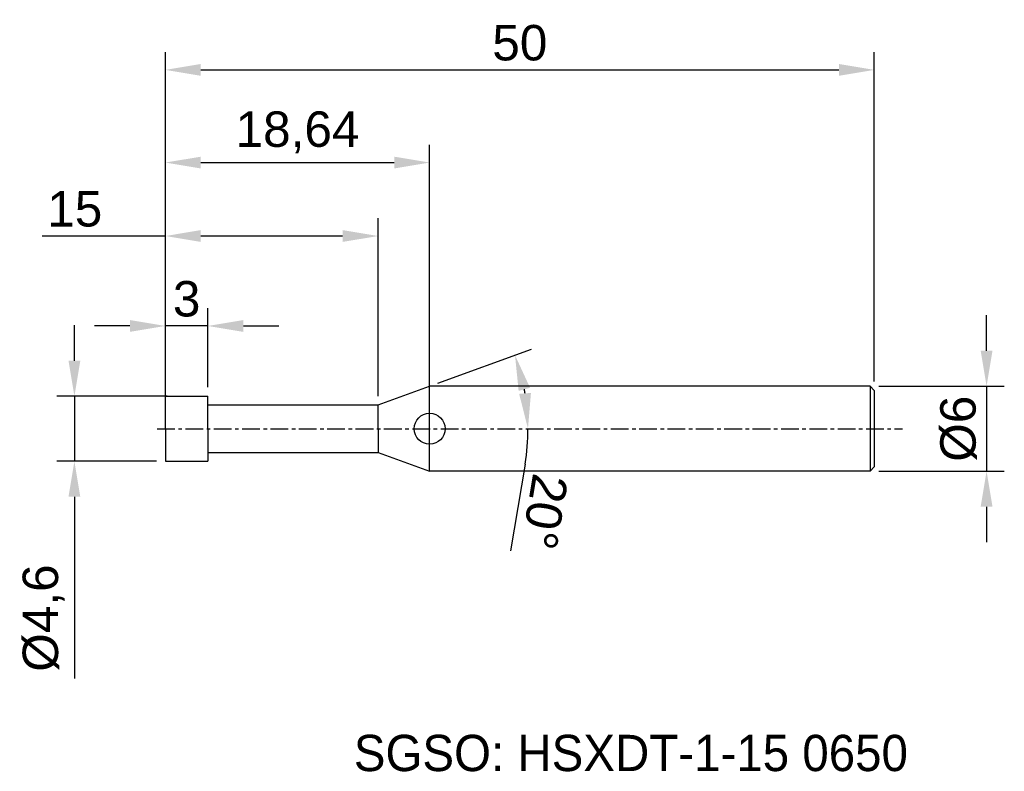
# Model space of a CAD drawing. Header units: millimetres. Extents: x 7883.6 to 7953.1, y 6079.1 to 6132.1.
import ezdxf
from ezdxf.enums import TextEntityAlignment as Align

# ---------------------------------------------------------------- set-up
doc = ezdxf.new("R2010")
doc.units = ezdxf.units.MM
doc.linetypes.add('CENTER', pattern=[2, 1.25, -0.25, 0.25, -0.25])
for name, color, linetype, lineweight in [('SK1', 4, 'Continuous', 25), ('SK4', 2, 'Continuous', 25), ('SK6', 5, 'Continuous', 25)]:
    doc.layers.add(name, color=color, linetype=linetype, lineweight=lineweight)
doc.styles.add('MS PGothic', font='txt')
doc.styles.get("Standard").update_dxf_attribs({"font": 'arial.ttf'})
doc.dimstyles.new('ISO-25', dxfattribs={"dimtxt": 2.5, "dimasz": 2.5, "dimexe": 1.25, "dimexo": 0.625, "dimtad": 1, "dimtxsty": 'Standard', "dimcen": 2.5, "dimadec": 0, "dimazin": 0, "dimtfac": 1, "dimtmove": 0, "dimatfit": 3, "dimfxl": 1, "dimarcsym": 0})

# ---------------------------------------------------------------- blocks, each defined once
blk = doc.blocks.new('*D27')
at = {"color": 0, "linetype": 'ByBlock', "lineweight": -2, "transparency": 16777216}
for p, q in [((7951.829, 6108.788), (7951.829, 6111.288)), ((7944.237, 6106.288), (7953.079, 6106.288)), ((7951.829, 6106.288), (7951.829, 6100.288)), ((7944.237, 6100.288), (7953.079, 6100.288)), ((7951.829, 6097.788), (7951.829, 6095.288))]:
    blk.add_line(p, q, dxfattribs=at)
at = {"color": 0, "linetype": 'ByBlock', "transparency": 16777216}
for points in [[(7951.412, 6108.788), (7952.246, 6108.788), (7951.829, 6106.288)], [(7951.412, 6097.788), (7952.246, 6097.788), (7951.829, 6100.288)]]:
    blk.add_solid(points, dxfattribs=at)
at = {"layer": 'Defpoints', "color": 0, "linetype": 'ByBlock', "transparency": 16777216}
for p in [(7943.612, 6106.288), (7943.612, 6100.288), (7951.829, 6100.288)]:
    blk.add_point(p, dxfattribs=at)
at = {"color": 0, "linetype": 'ByBlock', "transparency": 16777216, "insert": (7949.858, 6103.288), "char_height": 2.5, "attachment_point": 5, "rotation": 90}
blk.add_mtext('{\\fArial|b0|i0|c134|p34;%%C}6', dxfattribs=at)
blk = doc.blocks.new('*D32')
at = {"color": 0, "linetype": 'ByBlock', "lineweight": -2, "transparency": 16777216}
for p, q in [((7893.912, 6103.913), (7893.912, 6129.848)), ((7943.912, 6106.613), (7943.912, 6129.848)), ((7896.412, 6128.598), (7941.412, 6128.598))]:
    blk.add_line(p, q, dxfattribs=at)
at = {"color": 0, "linetype": 'ByBlock', "transparency": 16777216}
for points in [[(7896.412, 6129.014), (7896.412, 6128.181), (7893.912, 6128.598)], [(7941.412, 6129.014), (7941.412, 6128.181), (7943.912, 6128.598)]]:
    blk.add_solid(points, dxfattribs=at)
at = {"layer": 'Defpoints', "color": 0, "linetype": 'ByBlock', "transparency": 16777216}
for p in [(7943.912, 6128.598), (7943.912, 6105.988), (7893.912, 6103.288)]:
    blk.add_point(p, dxfattribs=at)
at = {"color": 0, "linetype": 'ByBlock', "transparency": 16777216, "insert": (7918.912, 6130.499), "char_height": 2.5, "attachment_point": 5}
blk.add_mtext('50', dxfattribs=at)
blk = doc.blocks.new('*D37')
at = {"color": 0, "linetype": 'ByBlock', "lineweight": -2, "transparency": 16777216}
for p, q in [((7893.912, 6106.213), (7893.912, 6111.786)), ((7896.912, 6106.213), (7896.912, 6111.786)), ((7891.412, 6110.536), (7888.912, 6110.536)), ((7896.912, 6110.536), (7893.912, 6110.536)), ((7899.412, 6110.536), (7901.912, 6110.536))]:
    blk.add_line(p, q, dxfattribs=at)
at = {"color": 0, "linetype": 'ByBlock', "transparency": 16777216}
for points in [[(7891.412, 6110.952), (7891.412, 6110.119), (7893.912, 6110.536)], [(7899.412, 6110.952), (7899.412, 6110.119), (7896.912, 6110.536)]]:
    blk.add_solid(points, dxfattribs=at)
at = {"layer": 'Defpoints', "color": 0, "linetype": 'ByBlock', "transparency": 16777216}
for p in [(7893.912, 6110.536), (7893.912, 6105.588), (7896.912, 6105.588)]:
    blk.add_point(p, dxfattribs=at)
at = {"color": 0, "linetype": 'ByBlock', "transparency": 16777216, "insert": (7895.412, 6112.438), "char_height": 2.5, "attachment_point": 5}
blk.add_mtext('3', dxfattribs=at)
blk = doc.blocks.new('*D38')
at = {"color": 0, "linetype": 'ByBlock', "lineweight": -2, "transparency": 16777216}
for p, q in [((7893.912, 6104.813), (7893.912, 6118.13)), ((7908.912, 6105.588), (7908.912, 6118.13)), ((7893.912, 6116.88), (7885.216, 6116.88)), ((7906.412, 6116.88), (7896.412, 6116.88))]:
    blk.add_line(p, q, dxfattribs=at)
at = {"color": 0, "linetype": 'ByBlock', "transparency": 16777216}
for points in [[(7896.412, 6117.297), (7896.412, 6116.464), (7893.912, 6116.88)], [(7906.412, 6117.297), (7906.412, 6116.464), (7908.912, 6116.88)]]:
    blk.add_solid(points, dxfattribs=at)
at = {"layer": 'Defpoints', "color": 0, "linetype": 'ByBlock', "transparency": 16777216}
for p in [(7908.912, 6116.88), (7908.912, 6104.963), (7893.912, 6104.188)]:
    blk.add_point(p, dxfattribs=at)
at = {"color": 0, "linetype": 'ByBlock', "transparency": 16777216, "insert": (7887.523, 6118.782), "char_height": 2.5, "attachment_point": 5}
blk.add_mtext('15', dxfattribs=at)
blk = doc.blocks.new('*D39')
at = {"color": 0, "linetype": 'ByBlock', "lineweight": -2, "transparency": 16777216}
for p, q in [((7893.912, 6104.813), (7893.912, 6123.311)), ((7912.552, 6105.929), (7912.552, 6123.311)), ((7896.412, 6122.061), (7910.052, 6122.061))]:
    blk.add_line(p, q, dxfattribs=at)
at = {"color": 0, "linetype": 'ByBlock', "transparency": 16777216}
for points in [[(7896.412, 6122.477), (7896.412, 6121.644), (7893.912, 6122.061)], [(7910.052, 6122.477), (7910.052, 6121.644), (7912.552, 6122.061)]]:
    blk.add_solid(points, dxfattribs=at)
at = {"layer": 'Defpoints', "color": 0, "linetype": 'ByBlock', "transparency": 16777216}
for p in [(7912.552, 6122.061), (7912.552, 6105.304), (7893.912, 6104.188)]:
    blk.add_point(p, dxfattribs=at)
at = {"color": 0, "linetype": 'ByBlock', "transparency": 16777216, "insert": (7903.232, 6124.188), "char_height": 2.5, "attachment_point": 5}
blk.add_mtext('18,64', dxfattribs=at)
blk = doc.blocks.new('*D41')
at = {"color": 0, "linetype": 'ByBlock', "lineweight": -2, "transparency": 16777216}
for p, q in [((7887.497, 6108.088), (7887.497, 6110.588)), ((7894.045, 6105.588), (7886.247, 6105.588)), ((7887.497, 6105.588), (7887.497, 6100.988)), ((7893.287, 6100.988), (7886.247, 6100.988)), ((7887.497, 6098.488), (7887.497, 6085.672))]:
    blk.add_line(p, q, dxfattribs=at)
at = {"color": 0, "linetype": 'ByBlock', "transparency": 16777216}
for points in [[(7887.08, 6108.088), (7887.914, 6108.088), (7887.497, 6105.588)], [(7887.08, 6098.488), (7887.914, 6098.488), (7887.497, 6100.988)]]:
    blk.add_solid(points, dxfattribs=at)
at = {"layer": 'Defpoints', "color": 0, "linetype": 'ByBlock', "transparency": 16777216}
for p in [(7887.497, 6105.588), (7894.67, 6105.588), (7893.912, 6100.988)]:
    blk.add_point(p, dxfattribs=at)
at = {"color": 0, "linetype": 'ByBlock', "transparency": 16777216, "insert": (7885.329, 6089.932), "char_height": 2.5, "attachment_point": 5, "rotation": 90}
blk.add_mtext('%%C4,6', dxfattribs=at)
blk = doc.blocks.new('*D46')
at = {"color": 0, "linetype": 'ByBlock', "lineweight": -2, "transparency": 16777216}
for p, q in [((7913.139, 6106.502), (7919.745, 6108.906)), ((7919.28, 6100.797), (7918.262, 6094.684))]:
    blk.add_line(p, q, dxfattribs=at)
for start, end in [(9.44924, 10.55076), (350.55076, 0)]:
    blk.add_arc((7904.31, 6103.288), 15.176, start, end, dxfattribs=at)
at = {"color": 0, "linetype": 'ByBlock', "transparency": 16777216}
for points in [[(7918.827, 6105.957), (7919.631, 6106.177), (7918.57, 6108.479)], [(7919.695, 6105.814), (7918.864, 6105.745), (7919.486, 6103.288)]]:
    blk.add_solid(points, dxfattribs=at)
at = {"layer": 'Defpoints', "color": 0, "linetype": 'ByBlock', "transparency": 16777216}
for p in [(7919.077, 6106.788), (7912.552, 6106.288), (7908.912, 6104.963), (7893.331, 6103.288), (7945.909, 6103.288)]:
    blk.add_point(p, dxfattribs=at)
at = {"color": 0, "linetype": 'ByBlock', "transparency": 16777216, "insert": (7920.647, 6097.428), "char_height": 2.5, "attachment_point": 5, "rotation": 260.55076}
blk.add_mtext('20°', dxfattribs=at)

msp = doc.modelspace()

# ---------------------------------------------------------------- linework, layer by layer
at = {"color": 4, "linetype": 'ByBlock'}
for p, q in [((7908.912, 6104.963), (7912.552, 6106.288)), ((7912.552, 6100.288), (7912.552, 6106.288)), ((7893.912, 6103.288), (7893.912, 6105.588)), ((7893.912, 6105.588), (7896.912, 6105.588)), ((7896.912, 6103.288), (7896.912, 6105.588)), ((7896.912, 6104.963), (7908.912, 6104.963)), ((7908.912, 6103.288), (7908.912, 6104.963)), ((7893.912, 6103.288), (7893.912, 6100.988)), ((7896.912, 6103.288), (7896.912, 6100.988)), ((7908.912, 6103.288), (7908.912, 6101.613)), ((7896.912, 6101.613), (7908.912, 6101.613)), ((7908.912, 6101.613), (7912.552, 6100.288)), ((7893.912, 6100.988), (7896.912, 6100.988))]:
    msp.add_line(p, q, dxfattribs=at)
msp.add_circle((7912.552, 6103.288), 1.093, dxfattribs=at)
at = {"layer": 'SK1', "linetype": 'Continuous'}
for p, q in [((7943.612, 6106.288), (7912.552, 6106.288)), ((7943.612, 6106.288), (7943.912, 6105.988)), ((7943.612, 6106.288), (7943.612, 6100.288)), ((7943.912, 6105.988), (7943.912, 6100.588)), ((7943.912, 6100.588), (7943.612, 6100.288)), ((7943.612, 6100.288), (7912.552, 6100.288))]:
    msp.add_line(p, q, dxfattribs=at)
at = {"layer": 'SK4', "linetype": 'CENTER'}
msp.add_line((7893.331, 6103.288), (7945.909, 6103.288), dxfattribs=at)

# ---------------------------------------------------------------- texts
at = {"layer": 'SK6', "color": 5, "linetype": 'Continuous', "style": 'MS PGothic'}
msp.add_text('SGSO: HSXDT-1-15 0650', height=2.55961, dxfattribs=at).set_placement((7907.202, 6078.369), align=Align.BOTTOM_LEFT)

# ---------------------------------------------------------------- dimensions: what is measured, and where the dimension line sits
at = {"linetype": 'ByBlock'}
for base, p1, p2, picture, middle in [((7943.912, 6128.598), (7893.912, 6103.288), (7943.912, 6105.988), '*D32', (7918.912, 6130.499)), ((7912.552, 6122.061), (7893.912, 6104.188), (7912.552, 6105.304), '*D39', (7903.232, 6124.188)), ((7893.912, 6110.536), (7896.912, 6105.588), (7893.912, 6105.588), '*D37', (7895.412, 6112.438))]:
    dim = msp.add_linear_dim(base=base, p1=p1, p2=p2, dimstyle='ISO-25', dxfattribs=at)
    dim.commit()
    dim.dimension.update_dxf_attribs({"geometry": picture, "text_midpoint": middle})
dim = msp.add_linear_dim(base=(7908.912, 6116.88), p1=(7893.912, 6104.188), p2=(7908.912, 6104.963), dimstyle='ISO-25', dxfattribs=at)
dim.commit()
dim.dimension.update_dxf_attribs({"geometry": '*D38', "text_midpoint": (7887.523, 6116.88), "dimtype": 160})
dim = msp.add_linear_dim(base=(7951.829, 6100.288), p1=(7943.612, 6106.288), p2=(7943.612, 6100.288), angle=90, text='{\\fArial|b0|i0|c134|p34;%%C}<>', dimstyle='ISO-25', dxfattribs=at)
dim.commit()
dim.dimension.update_dxf_attribs({"geometry": '*D27', "text_midpoint": (7949.858, 6103.288)})
dim = msp.add_linear_dim(base=(7887.497, 6105.588), p1=(7893.912, 6100.988), p2=(7894.67, 6105.588), angle=90, text='%%C<>', dimstyle='ISO-25', dxfattribs=at)
dim.commit()
dim.dimension.update_dxf_attribs({"geometry": '*D41', "text_midpoint": (7887.497, 6089.932), "dimtype": 160})
dim = msp.add_angular_dim_2l(base=(7919.077, 6106.788), line1=((7893.331, 6103.288), (7945.909, 6103.288)), line2=((7908.912, 6104.963), (7912.552, 6106.288)), dimstyle='ISO-25', dxfattribs=at)
dim.commit()
dim.dimension.update_dxf_attribs({"geometry": '*D46', "text_midpoint": (7920.647, 6097.428)})

doc.saveas('drawing.dxf')
